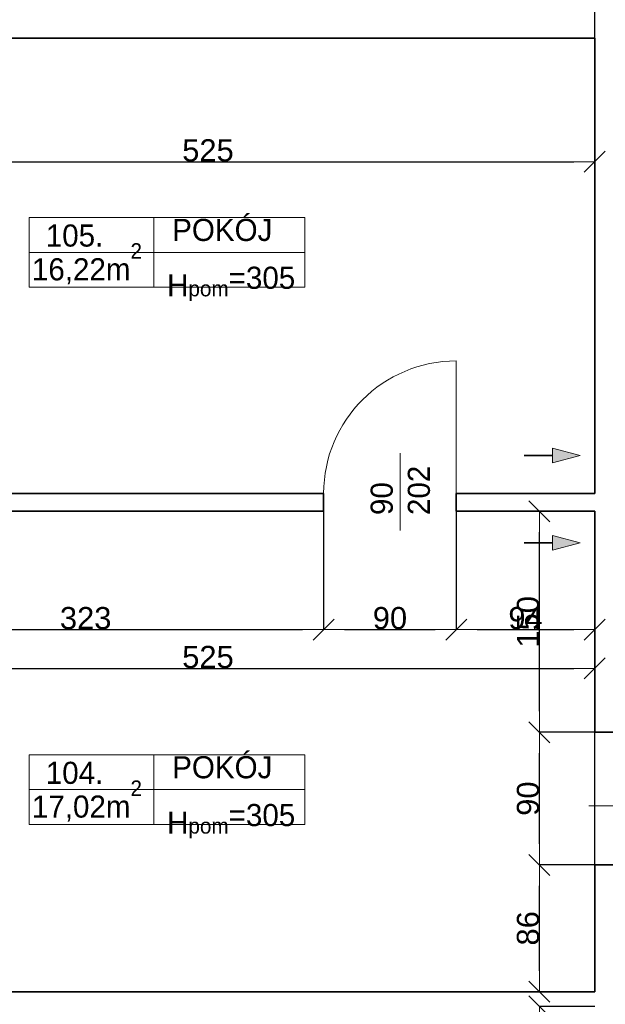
# Model space of a CAD drawing. Header units: metres. Extents: x 7506757 to 756746378, y 5735207 to 582114514.
# Tile 63 of 256: x 7528451 to 7532425, y 5863693 to 5870375. Entities that reach past the tile are written whole.
import ezdxf

# ---------------------------------------------------------------- set-up
doc = ezdxf.new("R2010")
doc.units = ezdxf.units.M
doc.header["$MEASUREMENT"] = 0
doc.header["$PDMODE"] = 2
doc.layers.get('0').update_dxf_attribs({"color": 250, "linetype": 'CONTINUOUS', "lineweight": 100, "plot": 0})
doc.layers.get('Defpoints').update_dxf_attribs({"linetype": 'CONTINUOUS'})
for name, color, linetype, lineweight in [('2D - Ogolne46', 7, 'CONTINUOUS', 18), ('7 - linia widok1', 7, 'CONTINUOUS', 13), ('M_OCIANA1', 7, 'CONTINUOUS', 13), ('M_OCIANA3', 30, 'CONTINUOUS', 18), ('M_OCIANA6', 5, 'CONTINUOUS', 35), ('M_OPISY141', 7, 'CONTINUOUS', 0), ('m_umeblowanie1', 7, 'CONTINUOUS', 13), ('opis1', 7, 'CONTINUOUS', 13)]:
    doc.layers.add(name, color=color, linetype=linetype, lineweight=lineweight)
doc.layers.add('M_OCIANA', color=7, linetype='CONTINUOUS')
doc.layers.add('PWYMIAR', color=7, linetype='CONTINUOUS')
doc.styles.add('GENERATED_STYLE_1', font='arial.ttf')
doc.styles.add('GENERATED_STYLE_2', font='txt')
doc.dimstyles.new('GENERATED_STYLE__1', dxfattribs={"dimtxt": 150, "dimasz": 142.5, "dimexe": 0.18, "dimexo": 0, "dimgap": 0.09, "dimtad": 1, "dimdec": 0, "dimlfac": 0.1, "dimzin": 0, "dimdsep": 46, "dimtxsty": 'GENERATED_STYLE_1', "dimblk": 'ARROWHEAD_6', "dimblk1": 'ARROWHEAD_6', "dimblk2": 'ARROWHEAD_6', "dimcen": 0.09, "dimclrd": 251, "dimclre": 251, "dimclrt": 7, "dimazin": 0, "dimtfac": 1, "dimtdec": 4, "dimtmove": 0, "dimatfit": 3, "dimfxl": 0, "dimtolj": 1, "dimtzin": 0, "dimarcsym": 0})
doc.dimstyles.new('GENERATED_STYLE__2', dxfattribs={"dimtxt": 150, "dimasz": 142.5, "dimexe": 0.18, "dimexo": 0, "dimgap": 0.09, "dimtad": 1, "dimtih": 1, "dimtoh": 1, "dimdec": 0, "dimlfac": 0.1, "dimzin": 0, "dimdsep": 46, "dimtxsty": 'GENERATED_STYLE_1', "dimblk": 'ARROWHEAD_6', "dimblk1": 'ARROWHEAD_6', "dimblk2": 'ARROWHEAD_6', "dimcen": 0.09, "dimclrd": 251, "dimclre": 251, "dimclrt": 7, "dimazin": 0, "dimtfac": 1, "dimtdec": 4, "dimtmove": 0, "dimatfit": 3, "dimfxl": 0, "dimtolj": 1, "dimtzin": 0, "dimarcsym": 0})
doc.dimstyles.new('GENERATED_STYLE__3', dxfattribs={"dimtxt": 150, "dimasz": 142.5, "dimexe": 0.18, "dimexo": 0, "dimgap": 0.09, "dimtad": 1, "dimdec": 0, "dimlfac": 0.1, "dimzin": 0, "dimdsep": 46, "dimtxsty": 'GENERATED_STYLE_1', "dimblk": 'ARROWHEAD_6', "dimblk1": 'ARROWHEAD_6', "dimblk2": 'ARROWHEAD_6', "dimcen": 0.09, "dimclrd": 251, "dimclre": 251, "dimclrt": 7, "dimazin": 0, "dimtfac": 1, "dimtdec": 4, "dimtmove": 2, "dimatfit": 3, "dimfxl": 0, "dimtolj": 1, "dimtzin": 0, "dimarcsym": 0})
doc.dimstyles.new('GENERATED_STYLE__4', dxfattribs={"dimtxt": 150, "dimasz": 142.5, "dimexe": 0.18, "dimexo": 0, "dimgap": 0.09, "dimtad": 1, "dimtih": 1, "dimtoh": 1, "dimdec": 0, "dimlfac": 0.1, "dimzin": 0, "dimdsep": 46, "dimtxsty": 'GENERATED_STYLE_1', "dimblk": 'ARROWHEAD_6', "dimblk1": 'ARROWHEAD_6', "dimblk2": 'ARROWHEAD_6', "dimcen": 0.09, "dimclrd": 251, "dimclre": 251, "dimclrt": 7, "dimazin": 0, "dimtfac": 1, "dimtdec": 4, "dimtmove": 2, "dimatfit": 3, "dimfxl": 0, "dimtolj": 1, "dimtzin": 0, "dimarcsym": 0})

# ---------------------------------------------------------------- blocks, each defined once
blk = doc.blocks.new('Linia_78', base_point=(590746.4, 315845.4))
at = {"layer": 'M_OCIANA1', "linetype": 'Continuous'}
blk.add_hatch(color=256, dxfattribs=at).paths.add_polyline_path([(591125.2, 315845.4), (590938.6, 315795.4), (590938.6, 315895.4)], flags=0)
for p, q in [((591125.2, 315845.4), (590938.6, 315895.4)), ((590938.6, 315795.4), (590938.6, 315895.4)), ((591125.2, 315845.4), (590938.6, 315795.4))]:
    blk.add_line(p, q, dxfattribs=at)
at = {"layer": 'M_OCIANA6', "linetype": 'Continuous'}
blk.add_line((590746.4, 315845.4), (590938.6, 315845.4), dxfattribs=at)
blk = doc.blocks.new('Linia_79', base_point=(590746.4, 316437.5))
at = {"layer": 'M_OCIANA1', "linetype": 'Continuous'}
blk.add_hatch(color=256, dxfattribs=at).paths.add_polyline_path([(591125.2, 316437.5), (590938.6, 316387.5), (590938.6, 316487.5)], flags=0)
for p, q in [((591125.2, 316437.5), (590938.6, 316487.5)), ((590938.6, 316387.5), (590938.6, 316487.5)), ((591125.2, 316437.5), (590938.6, 316387.5))]:
    blk.add_line(p, q, dxfattribs=at)
at = {"layer": 'M_OCIANA6', "linetype": 'Continuous'}
blk.add_line((590746.4, 316437.5), (590938.6, 316437.5), dxfattribs=at)
blk = doc.blocks.new('ARROWHEAD_6')
at = {"color": 0, "linetype": 'Continuous', "lineweight": 0}
for p, q in [((-0.5, -0.5), (0.5, 0.5)), ((0, 0), (-1, 0))]:
    blk.add_line(p, q, dxfattribs=at)
blk = doc.blocks.new('*D4633')
at = {"layer": 'Defpoints', "color": 0, "linetype": 'Continuous', "transparency": 16777216}
for p in [(7528314.9, 5867039.1), (7530513.4, 5867039.1), (7532353.4, 5863779.1)]:
    blk.add_point(p, dxfattribs=at)
at = {"layer": 'PWYMIAR', "color": 251, "linetype": 'Continuous', "lineweight": -2, "transparency": 16777216}
for p, q in [((7530513.4, 5867039.1), (7528314.7, 5867039.1)), ((7528314.9, 5863921.6), (7528314.9, 5866896.6)), ((7532353.4, 5863779.1), (7528314.7, 5863779.1))]:
    blk.add_line(p, q, dxfattribs=at)
at = {"layer": 'PWYMIAR', "color": 251, "linetype": 'Continuous', "lineweight": -2, "transparency": 16777216, "xscale": 142.5, "yscale": 142.5, "zscale": 142.5}
for p, rotation in [((7528314.9, 5867039.1), 90), ((7528314.9, 5863779.1), 270)]:
    blk.add_blockref('ARROWHEAD_6', p, dxfattribs=dict(at, rotation=rotation))
at = {"layer": 'PWYMIAR', "color": 7, "linetype": 'Continuous', "lineweight": 13, "transparency": 16777216, "insert": (7528238.1, 5865409.1), "char_height": 150, "attachment_point": 5, "rotation": 90, "style": 'GENERATED_STYLE_1'}
blk.add_mtext('\\A1;326', dxfattribs=at)
blk = doc.blocks.new('*D4634')
at = {"layer": 'Defpoints', "color": 0, "linetype": 'Continuous', "transparency": 16777216}
for p in [(7527103.4, 5867159.1), (7528314.9, 5867159.1), (7530513.4, 5867039.1)]:
    blk.add_point(p, dxfattribs=at)
at = {"layer": 'PWYMIAR', "color": 251, "linetype": 'Continuous', "lineweight": -2, "transparency": 16777216}
for p, q in [((7528314.9, 5867301.6), (7528314.9, 5867643.5)), ((7527103.4, 5867159.1), (7528315, 5867159.1)), ((7528314.9, 5867039.1), (7528314.9, 5867159.1)), ((7530513.4, 5867039.1), (7528314.7, 5867039.1)), ((7528314.9, 5866896.6), (7528314.9, 5866754.1))]:
    blk.add_line(p, q, dxfattribs=at)
at = {"layer": 'PWYMIAR', "color": 251, "linetype": 'Continuous', "lineweight": -2, "transparency": 16777216, "xscale": 142.5, "yscale": 142.5, "zscale": 142.5}
for p, rotation in [((7528314.9, 5867159.1), 270), ((7528314.9, 5867039.1), 90)]:
    blk.add_blockref('ARROWHEAD_6', p, dxfattribs=dict(at, rotation=rotation))
at = {"layer": 'PWYMIAR', "color": 7, "linetype": 'Continuous', "lineweight": 13, "transparency": 16777216, "insert": (7528239.5, 5867543.8), "char_height": 150, "attachment_point": 5, "rotation": 90, "style": 'GENERATED_STYLE_1'}
blk.add_mtext('\\A1;12', dxfattribs=at)
blk = doc.blocks.new('*D4636')
at = {"layer": 'Defpoints', "color": 0, "linetype": 'Continuous', "transparency": 16777216}
for p in [(7527103.4, 5870249.1), (7532353.4, 5870249.1), (7532353.4, 5869410.8)]:
    blk.add_point(p, dxfattribs=at)
at = {"layer": 'PWYMIAR', "color": 251, "linetype": 'Continuous', "lineweight": -2, "transparency": 16777216}
for p, q in [((7527103.4, 5870249.1), (7527103.4, 5869410.6)), ((7532353.4, 5870249.1), (7532353.4, 5869410.6)), ((7527245.9, 5869410.8), (7532210.9, 5869410.8))]:
    blk.add_line(p, q, dxfattribs=at)
at = {"layer": 'PWYMIAR', "color": 251, "linetype": 'Continuous', "lineweight": -2, "transparency": 16777216, "xscale": 142.5, "yscale": 142.5, "zscale": 142.5, "rotation": 180}
blk.add_blockref('ARROWHEAD_6', (7527103.4, 5869410.8), dxfattribs=at)
at = {"layer": 'PWYMIAR', "color": 251, "linetype": 'Continuous', "lineweight": -2, "transparency": 16777216, "xscale": 142.5, "yscale": 142.5, "zscale": 142.5}
blk.add_blockref('ARROWHEAD_6', (7532353.4, 5869410.8), dxfattribs=at)
at = {"layer": 'PWYMIAR', "color": 7, "linetype": 'Continuous', "lineweight": 13, "transparency": 16777216, "insert": (7529728.4, 5869487.5), "char_height": 150, "attachment_point": 5, "style": 'GENERATED_STYLE_1'}
blk.add_mtext('\\A1;525', dxfattribs=at)
blk = doc.blocks.new('*D4658')
at = {"layer": 'Defpoints', "color": 0, "linetype": 'Continuous', "transparency": 16777216}
for p in [(7530513.4, 5867039.1), (7527283.4, 5866519.1), (7530513.4, 5866236.6)]:
    blk.add_point(p, dxfattribs=at)
at = {"layer": 'PWYMIAR', "color": 251, "linetype": 'Continuous', "lineweight": -2, "transparency": 16777216}
for p, q in [((7530513.4, 5867039.1), (7530513.4, 5866236.4)), ((7527283.4, 5866519.1), (7527283.4, 5866236.4)), ((7527425.9, 5866236.6), (7530370.9, 5866236.6))]:
    blk.add_line(p, q, dxfattribs=at)
at = {"layer": 'PWYMIAR', "color": 251, "linetype": 'Continuous', "lineweight": -2, "transparency": 16777216, "xscale": 142.5, "yscale": 142.5, "zscale": 142.5, "rotation": 180}
blk.add_blockref('ARROWHEAD_6', (7527283.4, 5866236.6), dxfattribs=at)
at = {"layer": 'PWYMIAR', "color": 251, "linetype": 'Continuous', "lineweight": -2, "transparency": 16777216, "xscale": 142.5, "yscale": 142.5, "zscale": 142.5}
blk.add_blockref('ARROWHEAD_6', (7530513.4, 5866236.6), dxfattribs=at)
at = {"layer": 'PWYMIAR', "color": 7, "linetype": 'Continuous', "lineweight": 13, "transparency": 16777216, "insert": (7528898.4, 5866313.3), "char_height": 150, "attachment_point": 5, "style": 'GENERATED_STYLE_1'}
blk.add_mtext('\\A1;323', dxfattribs=at)
blk = doc.blocks.new('*D4659')
at = {"layer": 'Defpoints', "color": 0, "linetype": 'Continuous', "transparency": 16777216}
for p in [(7530513.4, 5867039.1), (7531413.4, 5867039.1), (7531413.4, 5866236.6)]:
    blk.add_point(p, dxfattribs=at)
at = {"layer": 'PWYMIAR', "color": 251, "linetype": 'Continuous', "lineweight": -2, "transparency": 16777216}
for p, q in [((7530513.4, 5867039.1), (7530513.4, 5866236.4)), ((7531413.4, 5867039.1), (7531413.4, 5866236.4)), ((7530655.9, 5866236.6), (7531270.9, 5866236.6))]:
    blk.add_line(p, q, dxfattribs=at)
at = {"layer": 'PWYMIAR', "color": 251, "linetype": 'Continuous', "lineweight": -2, "transparency": 16777216, "xscale": 142.5, "yscale": 142.5, "zscale": 142.5, "rotation": 180}
blk.add_blockref('ARROWHEAD_6', (7530513.4, 5866236.6), dxfattribs=at)
at = {"layer": 'PWYMIAR', "color": 251, "linetype": 'Continuous', "lineweight": -2, "transparency": 16777216, "xscale": 142.5, "yscale": 142.5, "zscale": 142.5}
blk.add_blockref('ARROWHEAD_6', (7531413.4, 5866236.6), dxfattribs=at)
at = {"layer": 'PWYMIAR', "color": 7, "linetype": 'Continuous', "lineweight": 13, "transparency": 16777216, "insert": (7530963.4, 5866313.3), "char_height": 150, "attachment_point": 5, "style": 'GENERATED_STYLE_1'}
blk.add_mtext('\\A1;90', dxfattribs=at)
blk = doc.blocks.new('*D4660')
at = {"layer": 'Defpoints', "color": 0, "linetype": 'Continuous', "transparency": 16777216}
for p in [(7531413.4, 5867039.1), (7532353.4, 5867039.1), (7532353.4, 5866236.6)]:
    blk.add_point(p, dxfattribs=at)
at = {"layer": 'PWYMIAR', "color": 251, "linetype": 'Continuous', "lineweight": -2, "transparency": 16777216}
for p, q in [((7531413.4, 5867039.1), (7531413.4, 5866236.4)), ((7532353.4, 5867039.1), (7532353.4, 5866236.4)), ((7531555.9, 5866236.6), (7532210.9, 5866236.6))]:
    blk.add_line(p, q, dxfattribs=at)
at = {"layer": 'PWYMIAR', "color": 251, "linetype": 'Continuous', "lineweight": -2, "transparency": 16777216, "xscale": 142.5, "yscale": 142.5, "zscale": 142.5, "rotation": 180}
blk.add_blockref('ARROWHEAD_6', (7531413.4, 5866236.6), dxfattribs=at)
at = {"layer": 'PWYMIAR', "color": 251, "linetype": 'Continuous', "lineweight": -2, "transparency": 16777216, "xscale": 142.5, "yscale": 142.5, "zscale": 142.5}
blk.add_blockref('ARROWHEAD_6', (7532353.4, 5866236.6), dxfattribs=at)
at = {"layer": 'PWYMIAR', "color": 7, "linetype": 'Continuous', "lineweight": 13, "transparency": 16777216, "insert": (7531883.4, 5866313.3), "char_height": 150, "attachment_point": 5, "style": 'GENERATED_STYLE_1'}
blk.add_mtext('\\A1;94', dxfattribs=at)
blk = doc.blocks.new('*D4661')
at = {"layer": 'Defpoints', "color": 0, "linetype": 'Continuous', "transparency": 16777216}
for p in [(7532353.4, 5865973.1), (7527103.4, 5863779.1), (7532353.4, 5863779.1)]:
    blk.add_point(p, dxfattribs=at)
at = {"layer": 'PWYMIAR', "color": 251, "linetype": 'Continuous', "lineweight": -2, "transparency": 16777216}
for p, q in [((7527103.4, 5863779.1), (7527103.4, 5865973.2)), ((7527245.9, 5865973.1), (7532210.9, 5865973.1)), ((7532353.4, 5863779.1), (7532353.4, 5865973.2))]:
    blk.add_line(p, q, dxfattribs=at)
at = {"layer": 'PWYMIAR', "color": 251, "linetype": 'Continuous', "lineweight": -2, "transparency": 16777216, "xscale": 142.5, "yscale": 142.5, "zscale": 142.5, "rotation": 180}
blk.add_blockref('ARROWHEAD_6', (7527103.4, 5865973.1), dxfattribs=at)
at = {"layer": 'PWYMIAR', "color": 251, "linetype": 'Continuous', "lineweight": -2, "transparency": 16777216, "xscale": 142.5, "yscale": 142.5, "zscale": 142.5}
blk.add_blockref('ARROWHEAD_6', (7532353.4, 5865973.1), dxfattribs=at)
at = {"layer": 'PWYMIAR', "color": 7, "linetype": 'Continuous', "lineweight": 13, "transparency": 16777216, "insert": (7529728.4, 5866049.7), "char_height": 150, "attachment_point": 5, "style": 'GENERATED_STYLE_1'}
blk.add_mtext('\\A1;525', dxfattribs=at)
blk = doc.blocks.new('*D4665')
at = {"layer": 'Defpoints', "color": 0, "linetype": 'Continuous', "transparency": 16777216}
for p in [(7531977.4, 5864639.1), (7532353.4, 5864639.1), (7532353.4, 5863779.1)]:
    blk.add_point(p, dxfattribs=at)
at = {"layer": 'PWYMIAR', "color": 251, "linetype": 'Continuous', "lineweight": -2, "transparency": 16777216}
for p, q in [((7532353.4, 5864639.1), (7531977.2, 5864639.1)), ((7531977.4, 5863921.6), (7531977.4, 5864496.6)), ((7532353.4, 5863779.1), (7531977.2, 5863779.1))]:
    blk.add_line(p, q, dxfattribs=at)
at = {"layer": 'PWYMIAR', "color": 251, "linetype": 'Continuous', "lineweight": -2, "transparency": 16777216, "xscale": 142.5, "yscale": 142.5, "zscale": 142.5}
for p, rotation in [((7531977.4, 5864639.1), 90), ((7531977.4, 5863779.1), 270)]:
    blk.add_blockref('ARROWHEAD_6', p, dxfattribs=dict(at, rotation=rotation))
at = {"layer": 'PWYMIAR', "color": 7, "linetype": 'Continuous', "lineweight": 13, "transparency": 16777216, "insert": (7531900.7, 5864209.1), "char_height": 150, "attachment_point": 5, "rotation": 90, "style": 'GENERATED_STYLE_1'}
blk.add_mtext('\\A1;86', dxfattribs=at)
blk = doc.blocks.new('*D4666')
at = {"layer": 'Defpoints', "color": 0, "linetype": 'Continuous', "transparency": 16777216}
for p in [(7531977.4, 5865539.1), (7532353.4, 5865539.1), (7532353.4, 5864639.1)]:
    blk.add_point(p, dxfattribs=at)
at = {"layer": 'PWYMIAR', "color": 251, "linetype": 'Continuous', "lineweight": -2, "transparency": 16777216}
for p, q in [((7532353.4, 5865539.1), (7531977.2, 5865539.1)), ((7531977.4, 5864781.6), (7531977.4, 5865396.6)), ((7532353.4, 5864639.1), (7531977.2, 5864639.1))]:
    blk.add_line(p, q, dxfattribs=at)
at = {"layer": 'PWYMIAR', "color": 251, "linetype": 'Continuous', "lineweight": -2, "transparency": 16777216, "xscale": 142.5, "yscale": 142.5, "zscale": 142.5}
for p, rotation in [((7531977.4, 5865539.1), 90), ((7531977.4, 5864639.1), 270)]:
    blk.add_blockref('ARROWHEAD_6', p, dxfattribs=dict(at, rotation=rotation))
at = {"layer": 'PWYMIAR', "color": 7, "linetype": 'Continuous', "lineweight": 13, "transparency": 16777216, "insert": (7531900.7, 5865089.1), "char_height": 150, "attachment_point": 5, "rotation": 90, "style": 'GENERATED_STYLE_1'}
blk.add_mtext('\\A1;90', dxfattribs=at)
blk = doc.blocks.new('*D4667')
at = {"layer": 'Defpoints', "color": 0, "linetype": 'Continuous', "transparency": 16777216}
for p in [(7531977.4, 5867039.1), (7532353.4, 5867039.1), (7532353.4, 5865539.1)]:
    blk.add_point(p, dxfattribs=at)
at = {"layer": 'PWYMIAR', "color": 251, "linetype": 'Continuous', "lineweight": -2, "transparency": 16777216}
for p, q in [((7532353.4, 5867039.1), (7531977.2, 5867039.1)), ((7531977.4, 5865681.6), (7531977.4, 5866896.6)), ((7532353.4, 5865539.1), (7531977.2, 5865539.1))]:
    blk.add_line(p, q, dxfattribs=at)
at = {"layer": 'PWYMIAR', "color": 251, "linetype": 'Continuous', "lineweight": -2, "transparency": 16777216, "xscale": 142.5, "yscale": 142.5, "zscale": 142.5}
for p, rotation in [((7531977.4, 5867039.1), 90), ((7531977.4, 5865539.1), 270)]:
    blk.add_blockref('ARROWHEAD_6', p, dxfattribs=dict(at, rotation=rotation))
at = {"layer": 'PWYMIAR', "color": 7, "linetype": 'Continuous', "lineweight": 13, "transparency": 16777216, "insert": (7531900.7, 5866289.1), "char_height": 150, "attachment_point": 5, "rotation": 90, "style": 'GENERATED_STYLE_1'}
blk.add_mtext('\\A1;150', dxfattribs=at)
blk = doc.blocks.new('*D4670')
at = {"layer": 'Defpoints', "color": 0, "linetype": 'Continuous', "transparency": 16777216}
for p in [(7531977.4, 5863679.1), (7532353.4, 5863679.1), (7532353.4, 5862639.1)]:
    blk.add_point(p, dxfattribs=at)
at = {"layer": 'PWYMIAR', "color": 251, "linetype": 'Continuous', "lineweight": -2, "transparency": 16777216}
for p, q in [((7532353.4, 5863679.1), (7531977.2, 5863679.1)), ((7531977.4, 5862781.6), (7531977.4, 5863536.6)), ((7532353.4, 5862639.1), (7531977.2, 5862639.1))]:
    blk.add_line(p, q, dxfattribs=at)
at = {"layer": 'PWYMIAR', "color": 251, "linetype": 'Continuous', "lineweight": -2, "transparency": 16777216, "xscale": 142.5, "yscale": 142.5, "zscale": 142.5}
for p, rotation in [((7531977.4, 5863679.1), 90), ((7531977.4, 5862639.1), 270)]:
    blk.add_blockref('ARROWHEAD_6', p, dxfattribs=dict(at, rotation=rotation))
at = {"layer": 'PWYMIAR', "color": 7, "linetype": 'Continuous', "lineweight": 13, "transparency": 16777216, "insert": (7531900.7, 5863159.1), "char_height": 150, "attachment_point": 5, "rotation": 90, "style": 'GENERATED_STYLE_1'}
blk.add_mtext('\\A1;104', dxfattribs=at)
blk = doc.blocks.new('*D4930')
at = {"layer": 'Defpoints', "color": 0, "linetype": 'Continuous', "transparency": 16777216}
for p in [(7532353.4, 5874925), (7527103.4, 5870249.1), (7532353.4, 5870249.1)]:
    blk.add_point(p, dxfattribs=at)
at = {"layer": 'PWYMIAR', "color": 251, "linetype": 'Continuous', "lineweight": -2, "transparency": 16777216}
for p, q in [((7527103.4, 5870249.1), (7527103.4, 5874925.2)), ((7527245.9, 5874925), (7532210.9, 5874925)), ((7532353.4, 5870249.1), (7532353.4, 5874925.2))]:
    blk.add_line(p, q, dxfattribs=at)
at = {"layer": 'PWYMIAR', "color": 251, "linetype": 'Continuous', "lineweight": -2, "transparency": 16777216, "xscale": 142.5, "yscale": 142.5, "zscale": 142.5, "rotation": 180}
blk.add_blockref('ARROWHEAD_6', (7527103.4, 5874925), dxfattribs=at)
at = {"layer": 'PWYMIAR', "color": 251, "linetype": 'Continuous', "lineweight": -2, "transparency": 16777216, "xscale": 142.5, "yscale": 142.5, "zscale": 142.5}
blk.add_blockref('ARROWHEAD_6', (7532353.4, 5874925), dxfattribs=at)
at = {"layer": 'PWYMIAR', "color": 7, "linetype": 'Continuous', "lineweight": 13, "transparency": 16777216, "insert": (7529728.4, 5875001.7), "char_height": 150, "attachment_point": 5, "style": 'GENERATED_STYLE_1'}
blk.add_mtext('\\A1;525', dxfattribs=at)
blk = doc.blocks.new('*D4931')
at = {"layer": 'Defpoints', "color": 0, "linetype": 'Continuous', "transparency": 16777216}
for p in [(7532803.4, 5874925), (7532353.4, 5870249.1), (7532803.4, 5869959.1)]:
    blk.add_point(p, dxfattribs=at)
at = {"layer": 'PWYMIAR', "color": 251, "linetype": 'Continuous', "lineweight": -2, "transparency": 16777216}
for p, q in [((7532353.4, 5870249.1), (7532353.4, 5874925.2)), ((7532495.9, 5874925), (7532660.9, 5874925)), ((7532803.4, 5869959.1), (7532803.4, 5874925.2))]:
    blk.add_line(p, q, dxfattribs=at)
at = {"layer": 'PWYMIAR', "color": 251, "linetype": 'Continuous', "lineweight": -2, "transparency": 16777216, "xscale": 142.5, "yscale": 142.5, "zscale": 142.5, "rotation": 180}
blk.add_blockref('ARROWHEAD_6', (7532353.4, 5874925), dxfattribs=at)
at = {"layer": 'PWYMIAR', "color": 251, "linetype": 'Continuous', "lineweight": -2, "transparency": 16777216, "xscale": 142.5, "yscale": 142.5, "zscale": 142.5}
blk.add_blockref('ARROWHEAD_6', (7532803.4, 5874925), dxfattribs=at)
at = {"layer": 'PWYMIAR', "color": 7, "linetype": 'Continuous', "lineweight": 13, "transparency": 16777216, "insert": (7532578.4, 5875001.4), "char_height": 150, "attachment_point": 5, "style": 'GENERATED_STYLE_1'}
blk.add_mtext('\\A1;45', dxfattribs=at)

msp = doc.modelspace()

# ---------------------------------------------------------------- linework, layer by layer
at = {"layer": '7 - linia widok1', "linetype": 'Continuous'}
for p, q in [((7531033.4, 5867433.5), (7531033.4, 5866909.1)), ((7532837, 5865040.2), (7532312.5, 5865040.2))]:
    msp.add_line(p, q, dxfattribs=at)
at = {"layer": 'M_OCIANA3', "linetype": 'Continuous'}
msp.add_point((7532353.4, 5863779.1), dxfattribs=at)
at = {"layer": 'M_OCIANA6', "linetype": 'Continuous'}
for p, q in [((7527103.4, 5870249.1), (7532353.4, 5870249.1)), ((7532353.4, 5867159.1), (7532353.4, 5870249.1)), ((7527103.4, 5867159.1), (7530513.4, 5867159.1)), ((7530513.4, 5867039.1), (7530513.4, 5867159.1)), ((7531413.4, 5867039.1), (7531413.4, 5867159.1)), ((7531413.4, 5867159.1), (7532353.4, 5867159.1)), ((7527283.4, 5867039.1), (7530513.4, 5867039.1)), ((7531413.4, 5867039.1), (7532353.4, 5867039.1)), ((7532353.4, 5865539.1), (7532353.4, 5867039.1)), ((7532353.4, 5865539.1), (7532803.4, 5865539.1)), ((7532353.4, 5864639.1), (7532803.4, 5864639.1)), ((7532353.4, 5863779.1), (7532353.4, 5864639.1)), ((7527103.4, 5863779.1), (7532353.4, 5863779.1))]:
    msp.add_line(p, q, dxfattribs=at)
at = {"layer": 'M_OPISY141', "linetype": 'Continuous'}
for p, q in [((7528515.4, 5869031.4), (7530386.5, 5869031.4)), ((7528515.4, 5868560.3), (7528515.4, 5869031.4)), ((7529360, 5869031.4), (7529360, 5868560.3)), ((7530386.5, 5869031.4), (7530386.5, 5868560.3)), ((7528515.4, 5868795.8), (7530386.5, 5868795.8)), ((7530386.5, 5868560.3), (7528515.4, 5868560.3)), ((7528515.4, 5865385.5), (7530386.5, 5865385.5)), ((7528515.4, 5864914.4), (7528515.4, 5865385.5)), ((7529360, 5865385.5), (7529360, 5864914.4)), ((7530386.5, 5865385.5), (7530386.5, 5864914.4)), ((7528515.4, 5865150), (7530386.5, 5865150)), ((7530386.5, 5864914.4), (7528515.4, 5864914.4))]:
    msp.add_line(p, q, dxfattribs=at)
at = {"layer": 'm_umeblowanie1', "linetype": 'Continuous'}
msp.add_line((7531413.4, 5867159.1), (7531413.4, 5868059.1), dxfattribs=at)
msp.add_arc((7531413.4, 5867159.1), 900, 90, 179.91423, dxfattribs=at)

# ---------------------------------------------------------------- block references
at = {"layer": 'M_OCIANA', "color": 5, "linetype": 'Continuous', "lineweight": 35}
for name, p in [('Linia_79', (7531875, 5867416.7)), ('Linia_78', (7531875, 5866824.6))]:
    msp.add_blockref(name, p, dxfattribs=at)

# ---------------------------------------------------------------- texts
at = {"layer": '2D - Ogolne46', "linetype": 'Continuous', "char_height": 150, "attachment_point": 7, "style": 'GENERATED_STYLE_2'}
for s, insert in [('{16,22m\\A1{\\H0.7x;\\S2^  ;}}', (7528533.6, 5868578.2)), ('{17,02m\\A1{\\H0.7x;\\S2^  ;}}', (7528533.6, 5864932.4))]:
    msp.add_mtext(s, dxfattribs=dict(at, insert=insert))
at = {"layer": 'opis1', "linetype": 'Continuous', "char_height": 150, "attachment_point": 1, "style": 'GENERATED_STYLE_2'}
for s, insert in [('{POKÓJ}', (7529485.6, 5869023.1)), ('{105.}', (7528627.9, 5868985.1)), ('{H\\A1{\\H0.7x;\\S ^ pom;}=305}', (7529450.9, 5868749.6)), ('{POKÓJ}', (7529485.6, 5865377.2)), ('{104.}', (7528627.9, 5865339.3)), ('{H\\A1{\\H0.7x;\\S ^ pom;}=305}', (7529450.9, 5865103.7))]:
    msp.add_mtext(s, dxfattribs=dict(at, insert=insert))
at = {"layer": 'opis1', "linetype": 'Continuous', "insert": (7530832.6, 5867013.5), "char_height": 150, "width": 563.056, "attachment_point": 1, "rotation": 90, "line_spacing_factor": 1.007581, "style": 'GENERATED_STYLE_2'}
msp.add_mtext('{90\\P202}', dxfattribs=at)

# ---------------------------------------------------------------- dimensions: what is measured, and where the dimension line sits
at = {"layer": 'PWYMIAR', "color": 251, "linetype": 'Continuous', "lineweight": 13}
for base, p1, p2, dimstyle, picture, middle in [((7532353.4, 5874925), (7527103.4, 5870249.1), (7532353.4, 5870249.1), 'GENERATED_STYLE__2', '*D4930', (7529728.4, 5875001.7)), ((7532803.4, 5874925), (7532353.4, 5870249.1), (7532803.4, 5869959.1), 'GENERATED_STYLE__2', '*D4931', (7532578.4, 5875001.4)), ((7532353.4, 5869410.8), (7527103.4, 5870249.1), (7532353.4, 5870249.1), 'GENERATED_STYLE__2', '*D4636', (7529728.4, 5869487.5)), ((7530513.4, 5866236.6), (7527283.4, 5866519.1), (7530513.4, 5867039.1), 'GENERATED_STYLE__2', '*D4658', (7528898.4, 5866313.3)), ((7531413.4, 5866236.6), (7530513.4, 5867039.1), (7531413.4, 5867039.1), 'GENERATED_STYLE__2', '*D4659', (7530963.4, 5866313.3)), ((7532353.4, 5866236.6), (7531413.4, 5867039.1), (7532353.4, 5867039.1), 'GENERATED_STYLE__4', '*D4660', (7531883.4, 5866313.3)), ((7532353.4, 5865973.1), (7527103.4, 5863779.1), (7532353.4, 5863779.1), 'GENERATED_STYLE__4', '*D4661', (7529728.4, 5866049.7))]:
    dim = msp.add_linear_dim(base=base, p1=p1, p2=p2, dimstyle=dimstyle, dxfattribs=at)
    dim.commit()
    dim.dimension.update_dxf_attribs({"geometry": picture, "text_midpoint": middle})
for base, p1, p2, dimstyle, picture, middle in [((7528314.9, 5867159.1), (7530513.4, 5867039.1), (7527103.4, 5867159.1), 'GENERATED_STYLE__1', '*D4634', (7528239.5, 5867543.8)), ((7528314.9, 5867039.1), (7532353.4, 5863779.1), (7530513.4, 5867039.1), 'GENERATED_STYLE__1', '*D4633', (7528238.1, 5865409.1)), ((7531977.4, 5867039.1), (7532353.4, 5865539.1), (7532353.4, 5867039.1), 'GENERATED_STYLE__3', '*D4667', (7531900.7, 5866289.1)), ((7531977.4, 5865539.1), (7532353.4, 5864639.1), (7532353.4, 5865539.1), 'GENERATED_STYLE__1', '*D4666', (7531900.7, 5865089.1)), ((7531977.4, 5864639.1), (7532353.4, 5863779.1), (7532353.4, 5864639.1), 'GENERATED_STYLE__1', '*D4665', (7531900.7, 5864209.1)), ((7531977.4, 5863679.1), (7532353.4, 5862639.1), (7532353.4, 5863679.1), 'GENERATED_STYLE__1', '*D4670', (7531900.7, 5863159.1))]:
    dim = msp.add_linear_dim(base=base, p1=p1, p2=p2, angle=90, dimstyle=dimstyle, dxfattribs=at)
    dim.commit()
    dim.dimension.update_dxf_attribs({"geometry": picture, "text_midpoint": middle})

doc.saveas('drawing.dxf')
